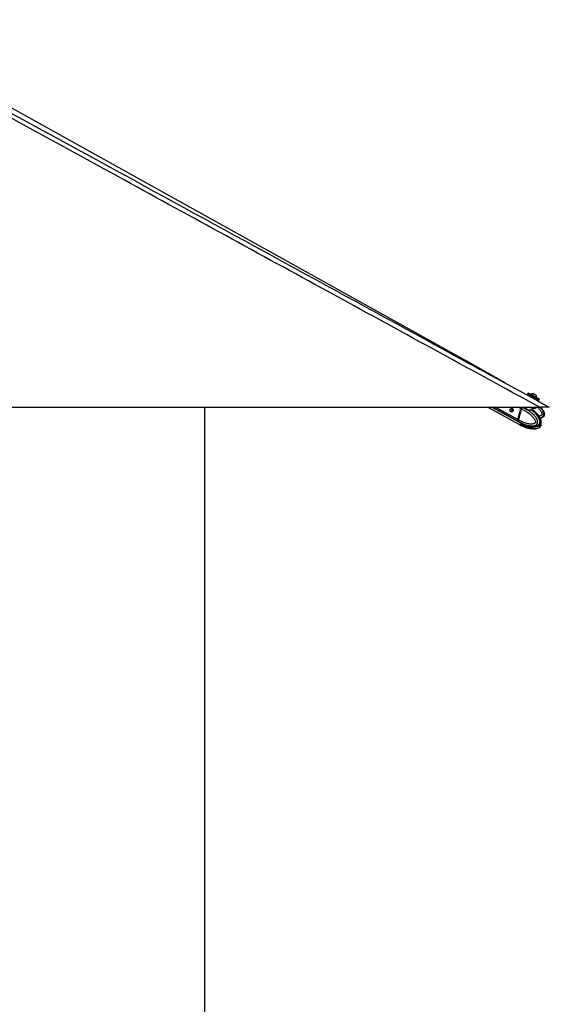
# Model space of a CAD drawing. Header units: millimetres. Extents: x 20 to 22981, y 40 to 19992.
# Tile 62 of 158: x 10527 to 12075, y 4868 to 7745. Entities that reach past the tile are written whole.
import ezdxf

# ---------------------------------------------------------------- set-up
doc = ezdxf.new("R2010")
doc.units = ezdxf.units.MM
doc.header["$LTSCALE"] = 2
doc.layers.add('COMPONENT_GEOMETRY', color=7, linetype='Continuous')
doc.styles.add('SLDTEXTSTYLE0', font='TXT', dxfattribs={"width": 0.75})
doc.dimstyles.new('SLDDIMSTYLE0', dxfattribs={"dimtxt": 100, "dimasz": 6.604, "dimexe": 0, "dimexo": 0.0625, "dimgap": 25, "dimtad": 0, "dimtih": 1, "dimtoh": 1, "dimdec": 0, "dimrnd": 1e-09, "dimzin": 12, "dimdsep": 46, "dimtxsty": 'SLDTEXTSTYLE0', "dimsah": 1, "dimcen": 0.09, "dimadec": 0, "dimazin": 3, "dimtfac": 1, "dimtdec": 0, "dimtofl": 0, "dimtmove": 0, "dimatfit": 3, "dimfxl": 1, "dimfrac": 2, "dimtolj": 1, "dimtzin": 12, "dimarcsym": 0})

# ---------------------------------------------------------------- blocks, each defined once
blk = doc.blocks.new('_D_5')
at = {"layer": 'COMPONENT_GEOMETRY', "color": 7}
for p, q in [((11066.9, 6612.5), (11066.9, 4346.7)), ((10829.9, 4326.4), (10799.4, 4326.4)), ((10799.4, 4326.4), (10799.4, 4167.6)), ((11303.9, 4326.4), (11334.4, 4326.4)), ((11334.4, 4326.4), (11334.4, 4167.6)), ((10799.4, 4167.6), (10829.9, 4167.6)), ((11334.4, 4167.6), (11303.9, 4167.6)), ((11066.9, 1752.2), (11066.9, 4018)), ((7627.4, 1752.2), (11073.3, 1752.2))]:
    blk.add_line(p, q, dxfattribs=at)
for points in [[(11066.9, 6612.5), (11065.9, 6605.9), (11067.9, 6605.9)], [(11066.9, 1752.2), (11067.9, 1758.8), (11065.9, 1758.8)]]:
    blk.add_solid(points, dxfattribs=at)
at = {"layer": 'COMPONENT_GEOMETRY', "color": 7, "char_height": 100, "attachment_point": 1, "style": 'SLDTEXTSTYLE0'}
for s, insert in [('7\'11.67"', (10829.9, 4296.5)), ('2430mm', (10794.1, 4146.9))]:
    blk.add_mtext(s, dxfattribs=dict(at, insert=insert))

msp = doc.modelspace()

# ---------------------------------------------------------------- linework, layer by layer
at = {"color": 7, "linetype": 'Continuous', "lineweight": 25}
for p, q in [((11829.79, 6748.91), (10038.45, 7744.8)), ((11831.7, 6747.85), (11829.79, 6748.91)), ((11948.33, 6681.79), (11949.35, 6681.24)), ((11949.35, 6681.24), (11949.31, 6681.26)), ((12013.52, 6654.01), (12011.85, 6650.93)), ((12023.54, 6644.58), (12020.02, 6646.49)), ((12022.06, 6650.24), (12021.7, 6649.59)), ((12036.83, 6647.6), (12036.84, 6647.6)), ((12018.67, 6646.09), (12017.54, 6644.01)), ((12036.72, 6637.42), (12033.2, 6639.33)), ((12035.97, 6633.95), (12037.12, 6636.06)), ((12038.4, 6640.51), (12038.75, 6641.16)), ((12038.72, 6641.18), (12038.75, 6641.16)), ((12044.89, 6632.98), (12046.56, 6636.06)), ((9506.66, 6612.47), (12046.56, 6612.47)), ((11895.69, 6612.47), (11986.41, 6562.64)), ((11907.48, 6612.47), (11986.44, 6569.31)), ((11968.12, 6607.89), (11963.06, 6607.89)), ((11963.06, 6599.89), (11968.12, 6599.89)), ((11967.48, 6599.32), (11966.7, 6599.89)), ((11967.33, 6607.96), (11967.55, 6608.21)), ((11967.88, 6599.79), (11967.64, 6599.89)), ((11991.73, 6608.38), (11982.97, 6576.34)), ((11992.14, 6608.23), (11983.38, 6576.19)), ((11983.53, 6576.03), (11992.29, 6608.07)), ((11985.61, 6574.9), (11994.37, 6606.93)), ((11992.29, 6608.07), (11994.37, 6606.93)), ((11994.37, 6606.93), (11994.37, 6606.93)), ((11997.45, 6611.54), (11997.32, 6611.59)), ((12007.73, 6612.47), (12007.5, 6611.63)), ((12007.63, 6611.59), (12007.55, 6611.4)), ((12020.12, 6603.54), (12021.05, 6603.82)), ((12020.99, 6603.58), (12020.83, 6603.75)), ((12026.98, 6604.34), (12027.46, 6604.01)), ((12027.39, 6604.73), (12028.82, 6609.98)), ((12037.87, 6611.63), (12038.1, 6612.47)), ((11985.61, 6574.89), (11983.53, 6576.03)), ((11984.07, 6571.45), (11986.05, 6570.37)), ((11985.61, 6574.9), (11985.61, 6574.89)), ((11986.05, 6570.37), (11986.18, 6570.29)), ((11986.89, 6562.37), (11989.05, 6561.19)), ((11986.92, 6569.05), (11989.08, 6567.86)), ((11991.73, 6561.21), (11993.97, 6559.98)), ((11997.1, 6564.02), (12001.2, 6562.35)), ((12004.16, 6561.04), (12006.18, 6560.29)), ((11998.42, 6557.67), (11993.97, 6559.98)), ((11997.1, 6557.29), (11996.72, 6557.45)), ((11997.1, 6557.29), (12001.2, 6555.61)), ((12003.25, 6557.2), (12011.74, 6555.58)), ((12009.25, 6557.38), (12009, 6557.34)), ((12009.1, 6557.32), (12013.2, 6555.64)), ((12011.74, 6555.58), (12012.36, 6555.98)), ((12013.93, 6554.47), (12013.84, 6554.33))]:
    msp.add_line(p, q, dxfattribs=at)
at = {"color": 8, "linetype": 'Continuous', "lineweight": 25}
for p, q in [((11983.54, 6571.74), (11909.03, 6612.47)), ((11982.97, 6576.34), (11916.87, 6612.47)), ((11968.09, 6607.92), (11967.55, 6608.21)), ((11991.73, 6608.38), (11984.25, 6612.47)), ((11997.32, 6611.59), (11995.72, 6612.47)), ((12024.42, 6604.59), (12025.99, 6610.34)), ((12001.2, 6555.61), (12001.73, 6557.49)), ((12004.86, 6556.89), (12004.16, 6554.31)), ((12009.65, 6552.62), (12010.52, 6555.81)), ((12012.82, 6555.8), (12011.98, 6552.63)), ((12013.84, 6554.33), (12014, 6554.94))]:
    msp.add_line(p, q, dxfattribs=at)
at = {"color": 7, "linetype": 'Continuous', "lineweight": 25, "flags": 128}
for points in [[(12019.87, 6646.55), (12018.62, 6647.24), (12016.21, 6648.55), (12014.26, 6649.61), (12012.86, 6650.38), (12012.05, 6650.82), (12011.87, 6650.93), (12012.32, 6650.69), (12013.39, 6650.11), (12015.04, 6649.22), (12017.2, 6648.05), (12019.78, 6646.65), (12022.7, 6645.06), (12025.84, 6643.36), (12029.07, 6641.6), (12032.28, 6639.86)], [(12013.52, 6654.01), (12013.54, 6654), (12013.99, 6653.76), (12015.06, 6653.18), (12016.71, 6652.29), (12018.87, 6651.12), (12021.46, 6649.72), (12024.37, 6648.14), (12027.51, 6646.43), (12030.74, 6644.68), (12033.95, 6642.93)], [(12022.06, 6650.24), (12022.07, 6650.23), (12022.5, 6650), (12023.52, 6649.45), (12025.05, 6648.62), (12026.98, 6647.57), (12029.16, 6646.39), (12031.43, 6645.15), (12033.63, 6643.96), (12035.59, 6642.89), (12037.16, 6642.04), (12038.23, 6641.45), (12038.72, 6641.18)], [(12028.5, 6652.13), (12028.7, 6652.03), (12029.49, 6651.6), (12030.76, 6650.91), (12032.33, 6650.06), (12033.95, 6649.18), (12035.37, 6648.4), (12036.38, 6647.85), (12036.83, 6647.6)], [(12032.28, 6639.86), (12035.33, 6638.2), (12038.12, 6636.68), (12040.54, 6635.36), (12042.48, 6634.3), (12043.89, 6633.53), (12044.69, 6633.09), (12044.87, 6632.99), (12044.42, 6633.23), (12043.35, 6633.81), (12041.7, 6634.7), (12039.55, 6635.87), (12036.96, 6637.27), (12036.54, 6637.49)], [(12033.95, 6642.93), (12037, 6641.27), (12039.79, 6639.75), (12042.21, 6638.44), (12044.15, 6637.38), (12045.56, 6636.61), (12046.37, 6636.17), (12046.56, 6636.06)], [(11964.09, 6607.62), (11965.02, 6606.78), (11965.65, 6605.5), (11965.89, 6603.98), (11965.7, 6602.44), (11965.11, 6601.13), (11964.2, 6600.23), (11963.13, 6599.89), (11962.04, 6600.16), (11961.11, 6601), (11960.48, 6602.28), (11960.24, 6603.81), (11960.43, 6605.34), (11961.02, 6606.66), (11961.93, 6607.55), (11963, 6607.89), (11964.09, 6607.62)], [(11967.47, 6608.37), (11968.59, 6607.37), (11969.35, 6605.83), (11969.64, 6604.01), (11969.41, 6602.16), (11968.7, 6600.58), (11967.62, 6599.5), (11966.33, 6599.09), (11965.02, 6599.42), (11964.37, 6599.89)], [(11992.31, 6608.29), (11992.24, 6608.28), (11992.18, 6608.27), (11992.15, 6608.25), (11992.14, 6608.23)], [(12016.8, 6612.44), (12019.88, 6611.59), (12023.42, 6610.79), (12026.82, 6610.22), (12029.95, 6609.89), (12032.69, 6609.81), (12034.93, 6610), (12036.59, 6610.44), (12037.6, 6611.11), (12037.87, 6611.63)], [(11983.38, 6576.19), (11983.38, 6576.18), (11983.39, 6576.15), (11983.42, 6576.11), (11983.47, 6576.07), (11983.53, 6576.03)], [(11983.54, 6571.74), (11985.12, 6570.18), (11986.69, 6569.18)], [(12006.29, 6557.61), (12005.66, 6557.76), (12005.54, 6557.79)]]:
    msp.add_lwpolyline(points, dxfattribs=at)
at = {"color": 8, "linetype": 'Continuous', "lineweight": 25, "flags": 128}
for points in [[(11992.14, 6608.23), (11992.13, 6608.22), (11992.14, 6608.19), (11992.17, 6608.15), (11992.22, 6608.11), (11992.29, 6608.07)], [(11999.03, 6612.6), (11998.66, 6612.37), (11997.45, 6611.54)]]:
    msp.add_lwpolyline(points, dxfattribs=at)
at = {"color": 7, "linetype": 'Continuous', "lineweight": 25}
for centre, radius, start, end in [((12028.13, 6641.51), 10.63, 88.01802, 124.81559), ((12028.13, 6641.51), 10.63, 358.13887, 34.93644), ((11966.24, 6606.06), 2.62, 61.95087, 135.55508), ((12000.22, 6606.05), 8.8, 132.52359, 164.6499), ((12025.59, 6604.23), 1.22, 162.72892, 225.17576), ((11987.86, 6574.6), 5.19, 160.50738, 213.4731), ((11991.72, 6573.85), 12.41, 244.62615, 301.52918), ((12006.44, 6549.91), 6.49, 69.18347, 89.24462)]:
    msp.add_arc(centre, radius, start, end, dxfattribs=at)
at = {"color": 8, "linetype": 'Continuous', "lineweight": 25}
for centre, radius, start, end in [((11993.81, 6576.46), 9.8, 218.95554, 241.20279), ((11993.83, 6570.03), 10.05, 241.59432, 270.83219), ((11993.54, 6575.41), 15.44, 271.59704, 299.98063)]:
    msp.add_arc(centre, radius, start, end, dxfattribs=at)
for centre, major_axis, ratio, start_param, end_param in [((12028.37, 6641.96), (8.35, -4.54), 0.0162743, 3.1391126, 3.1761765), ((11997.27, 6581.48), (10.62, 18.98), 0.6705683, 3.4960425, 3.9394937)]:
    msp.add_ellipse(centre, major_axis=major_axis, ratio=ratio, start_param=start_param, end_param=end_param, dxfattribs=at)
at = {"color": 7, "linetype": 'Continuous', "lineweight": 25}
for centre, major_axis, ratio, start_param, end_param in [((12028.37, 6641.96), (8.35, -4.54), 0.0162743, 3.1761765, 6.2843795), ((12027.89, 6641.08), (9.23, -5.01), 0.0146119, 3.1409498, 6.2825424), ((12028.37, 6641.96), (4.83, -2.63), 0.0162743, 3.1407974, 6.2826947), ((11996.47, 6608.1), (2.84, 5.28), 0.648436, 0.9497568, 1.9123075), ((11996.07, 6608.32), (2.55, 4.76), 0.6471977, 0.9492822, 1.9118329), ((11987.71, 6576.06), (2.84, 5.28), 0.648436, 1.9123075, 2.8748583), ((11997.27, 6588.18), (10.29, 19.16), 0.6475393, 2.8745141, 3.1367678), ((11997.27, 6581.48), (10.33, 19.14), 0.6465662, 3.1174822, 3.4858642)]:
    msp.add_ellipse(centre, major_axis=major_axis, ratio=ratio, start_param=start_param, end_param=end_param, dxfattribs=at)
for points, knots in [([(12046.56, 6612.47), (11839.99, 6725.34), (11435.1, 6946.57), (10925.65, 7225.19), (10518.37, 7448.43), (10240.35, 7601.1), (10067.64, 7696.81), (9999, 7734.86)], [0, 0, 0, 0, 0.3022185, 0.5923722, 0.7456383, 0.8989047, 1, 1, 1, 1]), ([(10859.47, 7276.43), (11174.11, 7104.58), (11579.45, 6883.18), (11984.64, 6661.97), (12075.31, 6612.47)], [0, 0, 0, 0, 0.7762255, 1, 1, 1, 1]), ([(11948.38, 6681.77), (11944.87, 6683.75), (11937.41, 6687.97), (11925.94, 6694.49), (11914, 6701.29), (11902.07, 6708.09), (11890.13, 6714.88), (11878.18, 6721.68), (11866.19, 6728.48), (11854.15, 6735.28), (11842.07, 6742.08), (11833.87, 6746.64), (11829.79, 6748.91)], [0, 0, 0, 0, 0.0927635, 0.1976482, 0.3015102, 0.4043514, 0.5061733, 0.6069767, 0.7067618, 0.8055283, 0.9032749, 1, 1, 1, 1]), ([(12020.02, 6646.49), (12019.92, 6646.54), (12019.71, 6646.63), (12019.37, 6646.62), (12019.05, 6646.5), (12018.82, 6646.32), (12018.71, 6646.17), (12018.68, 6646.11), (12018.67, 6646.09)], [0, 0, 0, 0, 0.2146235, 0.4292464, 0.643886, 0.8585536, 0.9678136, 1, 1, 1, 1]), ([(12037.12, 6636.06), (12037.13, 6636.08), (12037.16, 6636.14), (12037.23, 6636.32), (12037.26, 6636.6), (12037.18, 6636.94), (12037, 6637.23), (12036.81, 6637.36), (12036.72, 6637.42)], [0, 0, 0, 0, 0.0321864, 0.1414464, 0.356114, 0.5707536, 0.7853765, 1, 1, 1, 1]), ([(11994.37, 6606.93), (11996.75, 6605.8), (12001.53, 6603.54), (12007.94, 6599.75), (12013.67, 6595.86), (12017.87, 6592.58), (12021.15, 6589.71), (12023.57, 6587.42), (12025.93, 6584.97), (12027.94, 6582.63), (12029.62, 6580.45), (12031, 6578.45), (12032.29, 6576.31), (12033.31, 6574.28), (12034.03, 6572.38), (12034.42, 6570.98), (12034.58, 6569.83), (12034.61, 6569.08), (12034.55, 6568.43), (12034.42, 6567.92), (12034.21, 6567.42), (12033.91, 6566.94), (12033.34, 6566.24), (12032.45, 6565.5), (12031.27, 6564.81), (12030.04, 6564.27), (12028.15, 6563.66), (12025.55, 6563.18), (12022.29, 6562.99), (12019.06, 6563.12), (12015.45, 6563.53), (12011.41, 6564.29), (12006.38, 6565.61), (12000.79, 6567.51), (11995.19, 6569.89), (11990.12, 6572.36), (11987.12, 6574.05), (11985.61, 6574.9)], [0, 0, 0, 0, 0.0737382, 0.1477499, 0.2040902, 0.2606163, 0.2892634, 0.3179527, 0.346811, 0.3757532, 0.3953177, 0.4149389, 0.4348278, 0.4548835, 0.4678942, 0.4811204, 0.4871973, 0.4933926, 0.4974322, 0.5016088, 0.5050429, 0.5101356, 0.5153535, 0.5279137, 0.5408256, 0.5534139, 0.5660825, 0.5981467, 0.6305735, 0.6616784, 0.6928908, 0.7368231, 0.7808927, 0.8428379, 0.9050024, 0.9524643, 1, 1, 1, 1]), ([(11986.18, 6570.29), (11986.18, 6570.29), (11987.7, 6569.4), (11990.77, 6567.69), (11994.92, 6565.61), (11998.62, 6563.94), (12001.83, 6562.62), (12005.07, 6561.42), (12008.81, 6560.21), (12012.27, 6559.27), (12015.43, 6558.59), (12018.17, 6558.11), (12021.28, 6557.73), (12024.22, 6557.6), (12026.62, 6557.66), (12028.49, 6557.81), (12030.35, 6558.08), (12032.12, 6558.49), (12033.77, 6559.02), (12035.4, 6559.72), (12036.77, 6560.55), (12037.88, 6561.43), (12038.7, 6562.24), (12039.49, 6563.23), (12040.16, 6564.36), (12040.68, 6565.64), (12041.05, 6567.06), (12041.24, 6568.66), (12041.21, 6570.32), (12040.95, 6572.26), (12040.5, 6574.03), (12039.96, 6575.6), (12039.46, 6576.82), (12038.88, 6578.08), (12037.98, 6579.79), (12036.73, 6581.85), (12035.09, 6584.19), (12033.18, 6586.61), (12031, 6589.09), (12028.54, 6591.58), (12025.98, 6593.94), (12023.34, 6596.19), (12020.61, 6598.32), (12017.82, 6600.36), (12014.97, 6602.28), (12011.87, 6604.23), (12008.5, 6606.19), (12004.87, 6608.12), (12001.19, 6609.92), (11998.7, 6611.01), (11997.45, 6611.54), (11997.45, 6611.54)], [0, 0, 0, 0, 0.00000078, 0.0422988, 0.08466158, 0.11320665, 0.14177375, 0.17041391, 0.19908211, 0.24008404, 0.26063793, 0.28120961, 0.31091102, 0.34070538, 0.35678236, 0.3728877, 0.38910461, 0.40537514, 0.41933668, 0.43337717, 0.45016655, 0.45872526, 0.46735295, 0.47716506, 0.48718274, 0.49577864, 0.5059084, 0.51639132, 0.52713758, 0.538147, 0.55469421, 0.56313924, 0.57161772, 0.58160624, 0.5916263, 0.61182834, 0.63243962, 0.65313144, 0.67932295, 0.7055971, 0.73205968, 0.75856622, 0.78556151, 0.81258735, 0.83969538, 0.86682708, 0.90003682, 0.93328104, 0.96662432, 0.99999922, 1, 1, 1, 1]), ([(11994.37, 6606.93), (11994.46, 6607.25), (11994.64, 6607.88), (11995.06, 6608.81), (11995.57, 6609.69), (11996.12, 6610.44), (11996.69, 6611.06), (11997.09, 6611.41), (11997.3, 6611.58), (11997.32, 6611.59)], [0, 0, 0, 0, 0.1727183, 0.3504478, 0.5231653, 0.700887, 0.8420862, 0.9859711, 1, 1, 1, 1]), ([(12027.54, 6603.95), (12027.54, 6603.95), (12027.57, 6603.92), (12027.48, 6603.99), (12027.31, 6604.33), (12027.39, 6604.62), (12027.42, 6604.74)], [0, 0, 0, 0, 0.0010055, 0.416609, 0.7553269, 1, 1, 1, 1]), ([(12032.82, 6599.61), (12031.18, 6601.06), (12029.42, 6602.61), (12027.57, 6603.92), (12027.45, 6604)], [0, 0, 0, 0, 0.9336637, 1, 1, 1, 1]), ([(12045.57, 6559.66), (12045.6, 6559.68), (12046.19, 6559.96), (12047.02, 6560.55), (12048.04, 6561.43), (12048.81, 6562.24), (12049.56, 6563.23), (12050.2, 6564.36), (12050.72, 6565.64), (12051.09, 6567.06), (12051.28, 6568.66), (12051.29, 6570.32), (12051.14, 6571.84), (12050.84, 6573.62), (12050.43, 6575.22), (12049.9, 6576.82), (12049.43, 6578.08), (12048.7, 6579.79), (12047.69, 6581.85), (12046.34, 6584.19), (12044.77, 6586.61), (12042.97, 6589.09), (12040.94, 6591.58), (12038.83, 6593.94), (12036.63, 6596.18), (12034.53, 6598.19), (12033.13, 6599.4), (12032.5, 6599.94)], [0, 0, 0, 0, 0.0029981, 0.0478897, 0.0705859, 0.0935907, 0.1197537, 0.1464648, 0.1693849, 0.1963948, 0.2243464, 0.2530002, 0.2823557, 0.304359, 0.3490032, 0.3716101, 0.3982435, 0.4249609, 0.4788276, 0.5337854, 0.5889579, 0.6587949, 0.7288521, 0.7994118, 0.8700887, 0.9420689, 1, 1, 1, 1]), ([(12045.57, 6559.66), (12045.76, 6559.75), (12046.67, 6560.18), (12048.02, 6561.24), (12049.45, 6562.7), (12050.58, 6564.29), (12051.35, 6566.15), (12051.78, 6568.25), (12051.84, 6570.54), (12051.54, 6572.95), (12050.9, 6575.32), (12049.92, 6578.15), (12048.46, 6581.41), (12046.38, 6584.98), (12043.91, 6588.41), (12041.01, 6591.79), (12037.56, 6595.27), (12034.97, 6597.89), (12033.38, 6599.17), (12033.26, 6599.27)], [0, 0, 0, 0, 0.0136517, 0.0653505, 0.101411, 0.1368524, 0.1736562, 0.2130589, 0.2545435, 0.2996156, 0.3468676, 0.3926643, 0.4743479, 0.5582483, 0.647466, 0.7446919, 0.8538408, 0.9887483, 1, 1, 1, 1]), ([(12075.31, 6612.47), (12075.25, 6612.47), (12075.12, 6612.47), (12074.01, 6612.47), (12072.3, 6612.47), (12070.24, 6612.47), (12067.55, 6612.47), (12063.47, 6612.47), (12058.2, 6612.47), (12052.14, 6612.47), (12048.43, 6612.47), (12046.56, 6612.47)], [0, 0, 0, 0, 0.125074, 0.2528462, 0.338625, 0.426559, 0.5124713, 0.6014208, 0.7600165, 0.8786617, 1, 1, 1, 1]), ([(12050.45, 6612.47), (12051.09, 6611.72), (12052.37, 6610.21), (12054.15, 6607.86), (12055.83, 6605.44), (12057.36, 6602.92), (12058.49, 6600.72), (12059.27, 6598.89), (12059.87, 6597.27), (12060.41, 6595.36), (12060.77, 6593.17), (12060.81, 6590.93), (12060.47, 6588.9), (12059.83, 6587.15), (12058.99, 6585.71), (12057.92, 6584.42), (12056.7, 6583.36), (12055.39, 6582.48), (12053.93, 6581.72), (12052.21, 6581.04), (12050.5, 6580.52), (12049.35, 6580.31), (12048.91, 6580.22)], [0, 0, 0, 0, 0.0709329, 0.1422652, 0.2123055, 0.2825729, 0.3538661, 0.3897679, 0.4257693, 0.4784684, 0.5318116, 0.5849159, 0.6390687, 0.6783962, 0.7188698, 0.7581975, 0.7985133, 0.8348333, 0.8715982, 0.916323, 0.9676749, 1, 1, 1, 1]), ([(11985.61, 6574.89), (11985.53, 6574.59), (11985.37, 6573.96), (11985.29, 6573.06), (11985.32, 6572.2), (11985.47, 6571.48), (11985.71, 6570.88), (11985.92, 6570.54), (11986.04, 6570.38), (11986.05, 6570.37)], [0, 0, 0, 0, 0.1727117, 0.3504341, 0.523145, 0.7008597, 0.8420721, 0.9859711, 1, 1, 1, 1]), ([(11989.04, 6561.19), (11991.28, 6559.98), (11993.71, 6558.66), (11996.23, 6557.57), (11996.44, 6557.48)], [0, 0, 0, 0, 0.91596769, 1, 1, 1, 1]), ([(11989.08, 6567.87), (11991.31, 6566.66), (11993.75, 6565.35), (11996.27, 6564.26), (11996.48, 6564.17)], [0, 0, 0, 0, 0.9153333, 1, 1, 1, 1]), ([(11996.14, 6564.34), (11996.13, 6564.35), (11996.1, 6564.38), (11996.4, 6564.3), (11996.87, 6564.11), (11997.1, 6564.02)], [0, 0, 0, 0, 0.1538591, 0.5882833, 1, 1, 1, 1]), ([(11996.82, 6564.13), (11996.82, 6564.13), (11996.57, 6564.08), (11996.37, 6564.19), (11996.17, 6564.3)], [0, 0, 0, 0, 0.0002684, 1, 1, 1, 1]), ([(12001.2, 6562.35), (12001.45, 6562.24), (12001.96, 6562.04), (12002.91, 6561.61), (12003.65, 6561.27), (12004.06, 6561.09), (12004.16, 6561.04)], [0, 0, 0, 0, 0.2990505, 0.5979905, 0.9014906, 1, 1, 1, 1]), ([(12006.17, 6560.27), (12006.71, 6560.08), (12008.18, 6559.57), (12011.23, 6558.65), (12015.79, 6557.48), (12021.91, 6556.29), (12026.58, 6556.09), (12029.1, 6555.97)], [0, 0, 0, 0, 0.0749485, 0.2033958, 0.4085146, 0.6800604, 1, 1, 1, 1]), ([(12045.62, 6552.89), (12045.79, 6552.97), (12046.68, 6553.39), (12048.01, 6554.44), (12049.45, 6555.89), (12050.58, 6557.48), (12051.35, 6559.34), (12051.79, 6561.44), (12051.83, 6563.72), (12051.67, 6565.48), (12051.42, 6566.42), (12051.37, 6566.59)], [0, 0, 0, 0, 0.0397539, 0.2075561, 0.324607, 0.4396381, 0.5591482, 0.6870192, 0.821674, 0.9680079, 1, 1, 1, 1]), ([(11997.56, 6557.58), (11997.31, 6557.5), (11996.79, 6557.34), (11996.38, 6557.5), (11996.18, 6557.58)], [0, 0, 0, 0, 0.49697463, 1, 1, 1, 1]), ([(11997.56, 6557.58), (11997.69, 6557.61), (11997.89, 6557.66), (11998.27, 6557.67), (11998.42, 6557.67)], [0, 0, 0, 0, 0.6351848, 1, 1, 1, 1]), ([(11998.42, 6557.67), (11998.7, 6557.66), (11999.15, 6557.66), (11999.7, 6557.6), (11999.9, 6557.59)], [0, 0, 0, 0, 0.6350635, 1, 1, 1, 1]), ([(11999.9, 6557.59), (12000.88, 6557.51), (12002.85, 6557.36), (12004.85, 6557.52), (12005.86, 6557.61)], [0, 0, 0, 0, 0.4969746, 1, 1, 1, 1]), ([(12004.16, 6554.31), (12003.83, 6554.46), (12003.17, 6554.75), (12002.17, 6555.22), (12001.53, 6555.49), (12001.24, 6555.6), (12001.2, 6555.61)], [0, 0, 0, 0, 0.320917, 0.6423854, 0.9503785, 1, 1, 1, 1]), ([(12004.16, 6554.31), (12005.04, 6553.95), (12006.81, 6553.23), (12008.7, 6552.83), (12009.65, 6552.62)], [0, 0, 0, 0, 0.4967217, 1, 1, 1, 1]), ([(12005.86, 6557.61), (12006.26, 6557.64), (12007.05, 6557.7), (12008.23, 6557.62), (12008.82, 6557.42), (12009.1, 6557.32)], [0, 0, 0, 0, 0.3389257, 0.6783333, 1, 1, 1, 1]), ([(12006.1, 6553.56), (12006.65, 6553.37), (12008.14, 6552.85), (12011.22, 6551.9), (12015.83, 6550.74), (12020.04, 6549.81), (12022.74, 6549.65), (12023.28, 6549.62)], [0, 0, 0, 0, 0.1010877, 0.2720875, 0.5463828, 0.909992, 1, 1, 1, 1]), ([(12008.74, 6555.97), (12008.7, 6555.85), (12008.61, 6555.62), (12008.34, 6555.33), (12008.01, 6555.14), (12007.62, 6555.06), (12007.32, 6555.09), (12007.03, 6555.19), (12006.78, 6555.35), (12006.56, 6555.66), (12006.46, 6556.02), (12006.5, 6556.27), (12006.52, 6556.39)], [0, 0, 0, 0, 0.1043681, 0.2087075, 0.3127248, 0.4190019, 0.5282372, 0.5686689, 0.6775865, 0.7865951, 0.8932335, 1, 1, 1, 1]), ([(12011.11, 6552.47), (12010.82, 6552.48), (12010.38, 6552.49), (12009.84, 6552.59), (12009.65, 6552.62)], [0, 0, 0, 0, 0.6435756, 1, 1, 1, 1]), ([(12011.98, 6552.63), (12011.84, 6552.57), (12011.63, 6552.48), (12011.25, 6552.47), (12011.11, 6552.47)], [0, 0, 0, 0, 0.6435761, 1, 1, 1, 1]), ([(12013.84, 6554.33), (12013.51, 6553.97), (12012.85, 6553.25), (12012.27, 6552.84), (12011.98, 6552.63)], [0, 0, 0, 0, 0.4967217, 1, 1, 1, 1]), ([(12013.16, 6555.66), (12013.15, 6555.62), (12013.12, 6555.46), (12013.18, 6555.3), (12013.23, 6555.17)], [0, 0, 0, 0, 0.2136183, 1, 1, 1, 1]), ([(12013.2, 6555.64), (12013.4, 6555.54), (12013.82, 6555.33), (12014.06, 6554.96), (12013.99, 6554.73), (12013.97, 6554.64)], [0, 0, 0, 0, 0.3838705, 0.7675993, 1, 1, 1, 1]), ([(12013.58, 6555.42), (12013.58, 6555.42), (12013.53, 6555.32), (12013.43, 6555.19), (12013.33, 6555.1), (12013.26, 6555.09), (12013.21, 6555.1), (12013.21, 6555.18), (12013.2, 6555.19)], [0, 0, 0, 0, 0.0093869, 0.2841647, 0.566591, 0.6711266, 0.9527312, 1, 1, 1, 1]), ([(12029.29, 6549.2), (12031.09, 6549.26), (12034.27, 6549.36), (12038.5, 6550.14), (12041.6, 6551.07), (12043.8, 6551.94), (12044.96, 6552.54), (12045.45, 6552.79)], [0, 0, 0, 0, 0.3339143, 0.5888061, 0.7764053, 0.9069567, 1, 1, 1, 1]), ([(12033, 6556.21), (12033.52, 6556.23), (12035.43, 6556.32), (12038.39, 6556.92), (12041.51, 6557.83), (12043.73, 6558.71), (12044.9, 6559.31), (12045.4, 6559.56)], [0, 0, 0, 0, 0.1252864, 0.4602471, 0.7065064, 0.8776332, 1, 1, 1, 1])]:
    msp.add_open_spline(points, degree=3, knots=knots, dxfattribs=at)
at = {"color": 8, "linetype": 'Continuous', "lineweight": 25}
for points, knots in [([(10019.23, 7736), (10089.38, 7697.58), (10264.82, 7601.48), (10544.71, 7448.43), (10754.55, 7333.76), (10859.47, 7276.43)], [0, 0, 0, 0, 0.2498695, 0.6249343, 1, 1, 1, 1]), ([(12024.73, 6603.37), (12024.53, 6603.37), (12023.48, 6603.37), (12021.14, 6603.4), (12017.52, 6603.56), (12013.79, 6604.02), (12010.52, 6604.99), (12008.12, 6606.5), (12006.68, 6608.43), (12006.31, 6610.48), (12006.57, 6612.03), (12007.32, 6612.42), (12007.4, 6612.47)], [0, 0, 0, 0, 0.0272023, 0.1420522, 0.2593006, 0.3842727, 0.5068491, 0.6191194, 0.7314205, 0.8516435, 0.9836649, 1, 1, 1, 1]), ([(12007.55, 6611.4), (12007.49, 6611.28), (12007.17, 6610.61), (12007.59, 6609.06), (12008.79, 6607.25), (12011.02, 6605.82), (12014.09, 6604.99), (12017.6, 6604.66), (12021.01, 6604.59), (12023.23, 6604.59), (12024.23, 6604.59), (12024.42, 6604.59)], [0, 0, 0, 0, 0.0300244, 0.1671081, 0.293509, 0.4190357, 0.5569534, 0.6995882, 0.8349641, 0.9683651, 1, 1, 1, 1]), ([(12024.42, 6604.59), (12025.1, 6604.6), (12026.54, 6604.6), (12027.4, 6604.58), (12027.3, 6604.73), (12027.27, 6604.76)], [0, 0, 0, 0, 0.4077562, 0.8661984, 1, 1, 1, 1]), ([(12027.46, 6604.01), (12027.48, 6603.99), (12027.92, 6603.69), (12027.84, 6603.54), (12027, 6603.38), (12025.45, 6603.37), (12024.73, 6603.37)], [0, 0, 0, 0, 0.0229834, 0.3500189, 0.6948103, 1, 1, 1, 1]), ([(12024.73, 6603.37), (12025.79, 6602.48), (12028.04, 6600.59), (12031.36, 6597.46), (12034.15, 6594.58), (12036.32, 6592.12), (12037.91, 6590.2), (12039.45, 6588.18), (12040.92, 6586.09), (12042.32, 6583.9), (12043.62, 6581.6), (12044.61, 6579.57), (12045.33, 6577.85), (12045.89, 6576.31), (12046.44, 6574.5), (12046.89, 6572.37), (12047.13, 6570.15), (12047.08, 6568.1), (12046.78, 6566.28), (12046.33, 6564.74), (12045.69, 6563.33), (12044.94, 6562.11), (12044.09, 6561.07), (12043.14, 6560.13), (12042, 6559.23), (12040.67, 6558.41), (12039.21, 6557.72), (12037.72, 6557.16), (12036.02, 6556.69), (12034.12, 6556.31), (12032.03, 6556.07), (12030.35, 6555.97), (12029.37, 6555.98), (12029.09, 6555.99)], [0, 0, 0, 0, 0.0656312, 0.1387799, 0.2120955, 0.2490971, 0.2861374, 0.323324, 0.3605763, 0.3971539, 0.4338501, 0.4710821, 0.4898313, 0.5086325, 0.5361539, 0.5640117, 0.5917447, 0.6200253, 0.6405636, 0.6617003, 0.6822387, 0.7032931, 0.7222607, 0.7414607, 0.7648177, 0.7916355, 0.8186671, 0.8461769, 0.8737908, 0.9106941, 0.9477192, 0.9850259, 1, 1, 1, 1]), ([(12040.4, 6612.47), (12041.01, 6611.9), (12042.59, 6610.44), (12045.01, 6607.93), (12047.33, 6605.28), (12049.24, 6602.83), (12050.77, 6600.61), (12052.16, 6598.28), (12053.21, 6596.09), (12053.89, 6594.09), (12054.19, 6592.64), (12054.24, 6591.47), (12054.17, 6590.73), (12053.98, 6590.09), (12053.74, 6589.61), (12053.38, 6589.15), (12052.92, 6588.73), (12052.05, 6588.14), (12050.77, 6587.56), (12049.1, 6587.07), (12047.38, 6586.77), (12046.07, 6586.58), (12045.32, 6586.58), (12045.15, 6586.58)], [0, 0, 0, 0, 0.0680757, 0.1748538, 0.2819424, 0.354333, 0.426933, 0.5005238, 0.5747315, 0.6228722, 0.6718103, 0.6942955, 0.7172186, 0.7321654, 0.7476192, 0.7603255, 0.7791691, 0.7984756, 0.8449495, 0.8927247, 0.9393026, 0.9861775, 1, 1, 1, 1]), ([(12048.35, 6581.45), (12048.95, 6581.56), (12050.4, 6581.8), (12052.24, 6582.37), (12053.84, 6583.05), (12055.06, 6583.71), (12056.26, 6584.54), (12057.33, 6585.55), (12058.23, 6586.73), (12058.93, 6588.06), (12059.4, 6589.61), (12059.6, 6591.26), (12059.54, 6593.23), (12059.2, 6595.06), (12058.71, 6596.7), (12058.24, 6598), (12057.66, 6599.34), (12056.74, 6601.19), (12055.41, 6603.43), (12053.63, 6606.03), (12051.49, 6608.74), (12049.64, 6610.9), (12048.39, 6612.16), (12048.08, 6612.47)], [0, 0, 0, 0, 0.044757, 0.107788, 0.1399193, 0.1723095, 0.2091463, 0.2467549, 0.2790258, 0.3170551, 0.3564102, 0.3967541, 0.4380858, 0.5002077, 0.5319121, 0.5637422, 0.6012413, 0.6388588, 0.7147016, 0.7920809, 0.8697624, 0.9680911, 1, 1, 1, 1]), ([(12050.26, 6563.95), (12050.26, 6563.92), (12050.32, 6563.63), (12050.36, 6563.04), (12050.37, 6562.29), (12050.29, 6561.64), (12050.17, 6561.13), (12049.96, 6560.63), (12049.68, 6560.15), (12049.15, 6559.46), (12048.34, 6558.72), (12047.27, 6558.02), (12046.15, 6557.49), (12044.45, 6556.88), (12042.11, 6556.41), (12039.2, 6556.24), (12037.04, 6556.31), (12035.87, 6556.46), (12035.64, 6556.5)], [0, 0, 0, 0, 0.0034217, 0.0356027, 0.0684105, 0.0898026, 0.1119203, 0.1301056, 0.1570749, 0.1847066, 0.2512205, 0.3195969, 0.3862597, 0.4533477, 0.6231473, 0.7948668, 0.9595858, 1, 1, 1, 1]), ([(12029.29, 6549.21), (12028.8, 6549.21), (12027.6, 6549.21), (12025.68, 6549.34), (12023.53, 6549.56), (12021.38, 6549.88), (12018.59, 6550.4), (12015.15, 6551.21), (12012.46, 6552.05), (12011.11, 6552.47)], [0, 0, 0, 0, 0.0796915, 0.1967798, 0.3139968, 0.4315367, 0.549162, 0.7743778, 1, 1, 1, 1]), ([(12011.79, 6558.55), (12012.58, 6558.11), (12014.26, 6557.19), (12016.87, 6555.92), (12019.61, 6554.71), (12022.77, 6553.48), (12025.71, 6552.54), (12028.41, 6551.85), (12030.75, 6551.36), (12033.41, 6550.98), (12035.95, 6550.83), (12038.03, 6550.89), (12039.66, 6551.03), (12041.29, 6551.3), (12042.85, 6551.7), (12044.3, 6552.21), (12045.19, 6552.67), (12045.62, 6552.89)], [0, 0, 0, 0, 0.0736742, 0.1564808, 0.2394992, 0.3225989, 0.44145, 0.501029, 0.5606595, 0.6467541, 0.7331182, 0.7797201, 0.8264041, 0.8734116, 0.9205745, 0.9610444, 1, 1, 1, 1])]:
    msp.add_open_spline(points, degree=3, knots=knots, dxfattribs=at)

# ---------------------------------------------------------------- dimensions: what is measured, and where the dimension line sits
at = {"layer": 'COMPONENT_GEOMETRY', "color": 7}
dim = msp.add_linear_dim(base=(11066.92, 6612.47), p1=(7624.87, 1752.2), p2=(12075.31, 6612.47), angle=90, dimstyle='SLDDIMSTYLE0', dxfattribs=at)
dim.commit()
dim.dimension.update_dxf_attribs({"geometry": '_D_5', "text_midpoint": (11066.92, 4182.33), "dimtype": 160})

doc.saveas('drawing.dxf')
